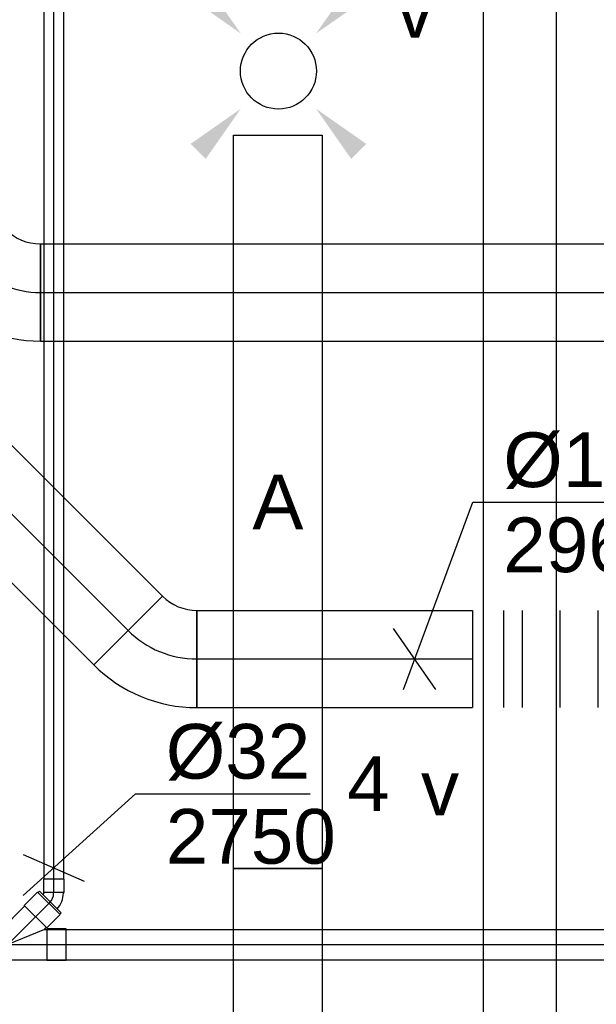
# Model space of a CAD drawing. Extents: x -257677 to 221252, y -185516 to 120782.
# Tile 104 of 171: x -39298 to -38349, y -53840 to -52220. Entities that reach past the tile are written whole.
import ezdxf
from ezdxf.enums import TextEntityAlignment as Align
from ezdxf.lldxf.tags import DXFTag

# ---------------------------------------------------------------- set-up
doc = ezdxf.new("R2010")
doc.units = 0
doc.header["$LTSCALE"] = 50
doc.linetypes.add('AUSGEZOGEN', pattern=[0])
doc.layers.get('0').update_dxf_attribs({"linetype": 'CONTINUOUS'})
for name, color, linetype in [('EL6131--', 2, 'CONTINUOUS'), ('EL6311--', 3, 'CONTINUOUS'), ('EM6131--', 1, 'CONTINUOUS'), ('WL524---_D', 153, 'CONTINUOUS'), ('WL524---_HARTLIJN', 8, 'CONTINUOUS'), ('WL570---_TOEVOER', 3, 'CONTINUOUS'), ('WL570---_TOEVOER_HL', 8, 'CONTINUOUS'), ('WM524---', 1, 'CONTINUOUS'), ('WM570---_TOEVOER', 1, 'CONTINUOUS'), ('WM570---_TOEVOER_PR', 1, 'CONTINUOUS')]:
    doc.layers.add(name, color=color, linetype=linetype)
doc.styles.add('BURO-018', font='ARIAL.TTF', dxfattribs={"height": 63})
tags = doc.linetypes.add('CENTER2', pattern=[28.575000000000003, 19.05, -3.175, 3.175, -3.175]).pattern_tags.tags
tags[10:11] = [DXFTag(74, 4), DXFTag(75, 0), DXFTag(340, '0'), DXFTag(46, 1.0), DXFTag(50, 0.0), DXFTag(44, 0.0), DXFTag(45, 0.0)]
tags[8:9] = [DXFTag(74, 4), DXFTag(75, 0), DXFTag(340, '0'), DXFTag(46, 1.0), DXFTag(50, 0.0), DXFTag(44, 0.0), DXFTag(45, 0.0)]
tags[6:7] = [DXFTag(74, 4), DXFTag(75, 0), DXFTag(340, '0'), DXFTag(46, 1.0), DXFTag(50, 0.0), DXFTag(44, 0.0), DXFTag(45, 0.0)]
tags[4:5] = [DXFTag(74, 4), DXFTag(75, 0), DXFTag(340, '0'), DXFTag(46, 1.0), DXFTag(50, 0.0), DXFTag(44, 0.0), DXFTag(45, 0.0)]

# ---------------------------------------------------------------- blocks, each defined once
blk = doc.blocks.new('E001611207146')
at = {"color": 0}
for p, q in [((-12.07, -1.46), (-12.07, 1.46)), ((-12.07, 1.46), (12.07, 1.46)), ((12.07, 1.46), (12.07, -1.46)), ((12.07, -1.46), (-12.07, -1.46))]:
    blk.add_line(p, q, dxfattribs=at)
at = {"color": 0, "linetype": 'Continuous', "style": 'BURO-018'}
for tag, p in [('E_GKAST', (0, 8)), ('E_GROEP', (0, 5)), ('E_SGROEP', (4.5, 5)), ('E_ARMCODE', (0, 0)), ('E_SLET', (4.5, -3))]:
    blk.add_attdef(tag, text='', height=1.8, dxfattribs=at).set_placement(p, align=Align.MIDDLE)
blk = doc.blocks.new('E00411')
at = {"color": 0, "linetype": 'Continuous'}
blk.add_circle((0, 0), 1.25, dxfattribs=at)
for points in [[(-2.891705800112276, 2.395768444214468), (-2.395768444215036, 2.891705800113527), (-1.237436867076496, 1.237436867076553)], [(2.395768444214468, 2.891705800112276), (2.891705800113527, 2.395768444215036), (1.237436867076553, 1.237436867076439)], [(-2.395768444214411, -2.891705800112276), (-2.89170580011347, -2.395768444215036), (-1.237436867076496, -1.237436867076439)], [(2.89170580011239, -2.395768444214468), (2.395768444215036, -2.891705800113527), (1.237436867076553, -1.237436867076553)]]:
    blk.add_solid(points, dxfattribs=at)
at = {"color": 0, "linetype": 'Continuous', "style": 'BURO-018'}
for tag, height, p in [('E_SLET1', 1.8, (-2.842e-13, 4.641705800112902)), ('E_GROEP', 1.799999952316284, (0, 0)), ('E_GKAST', 1.799999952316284, (0, 0))]:
    blk.add_attdef(tag, text='', height=height, dxfattribs=at).set_placement(p, align=Align.MIDDLE)
at = {"color": 0, "linetype": 'Continuous', "style": 'BURO-018', "flags": 1}
for tag in ['E_MATCODE', 'E_SGROEP']:
    blk.add_attdef(tag, text='', height=1.799999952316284, dxfattribs=at).set_placement((0, 0), align=Align.MIDDLE)
blk = doc.blocks.new('*U751')
at = {"color": 0, "ltscale": 10}
for p, q in [((-1.818989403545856e-12, 60, -2730), (5985.392653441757, 59.9999999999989, -2730)), ((-1.818989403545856e-12, -60, -2730), (5985.392653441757, -60.0000000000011, -2730))]:
    blk.add_line(p, q, dxfattribs=at)
at = {"layer": 'EM6131--', "color": 1, "style": 'BURO-018'}
blk.add_attdef('POSNR', text='', height=90, dxfattribs=at).set_placement((0, 0), align=Align.MIDDLE)
blk = doc.blocks.new('*U866')
at = {"color": 0, "ltscale": 10}
for p, q in [((0, 80, -2960), (4.162669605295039e-47, -80, -2960)), ((31.05232293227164, 80, -2960), (31.05232293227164, -80, -2960)), ((93.15696879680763, 80, -2960), (93.15696879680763, -80, -2960)), ((155.2616146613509, 80, -2960), (155.2616146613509, -80, -2960)), ((217.3662605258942, 80, -2960), (217.3662605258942, -80, -2960)), ((279.4709063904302, 80, -2960), (279.4709063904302, -80, -2960)), ((395.3302305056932, 74.67216846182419, -2960), (392.7059729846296, 75.06092801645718, -2960))]:
    blk.add_line(p, q, dxfattribs=at)
for centre, major_axis, ratio, start_param, end_param in [((326.0617528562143, 0, -2960), (1.960500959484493, 79.9995402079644), 0.1383480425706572, 3.138202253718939, 6.279794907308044), ((382.2930043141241, -4.281796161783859, -2960), (-11.72904572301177, -79.17499669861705), 0.6387584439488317, 0.02594779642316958, 3.115644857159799), ((416.7250457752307, -13.00992498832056, -2960), (42.13925779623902, 68.24985091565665), 0.9411657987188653, 6.079512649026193, 6.486857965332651), ((416.7250457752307, -13.00992498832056, -2960), (42.13925779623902, 68.24985091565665), 0.9411657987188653, 3.345265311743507, 6.079512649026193)]:
    blk.add_ellipse(centre, major_axis=major_axis, ratio=ratio, start_param=start_param, end_param=end_param, dxfattribs=at)
at = {"color": 0, "ltscale": 10, "extrusion": (0, 0, -0.9999999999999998)}
blk.add_ellipse((355.9355977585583, -1.465080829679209, -2960), major_axis=(6.214489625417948, 79.78597002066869), ratio=0.4042902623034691, start_param=6.271567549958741, end_param=9.413160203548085, dxfattribs=at)
at = {"color": 0, "ltscale": 10, "extrusion": (0, 0, -1)}
for centre, major_axis, ratio, start_param, end_param in [((403.0930264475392, -8.232037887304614, -2960), (20.77026333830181, 77.33118152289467), 0.8232042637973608, 6.221642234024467, 9.363234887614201), ((424.6915852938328, -20.72181876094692, -2960), (55.6424297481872, 57.47973566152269), 0.9702216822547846, 2.107342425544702e-08, 3.013233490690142), ((419.4292665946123, -15.62770698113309, -2960), (55.64242974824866, 57.4797356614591), 0.9702216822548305, 0, 2.872421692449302)]:
    blk.add_ellipse(centre, major_axis=major_axis, ratio=ratio, start_param=start_param, end_param=end_param, dxfattribs=at)
at = {"layer": 'WM570---_TOEVOER_PR', "color": 1, "style": 'BURO-018'}
blk.add_attdef('POSNR', text='', height=90, dxfattribs=at).set_placement((0, 0), align=Align.MIDDLE)
blk = doc.blocks.new('*U869')
at = {"color": 0, "ltscale": 10}
for p, q in [((-80, 160, -2960), (80, 160, -2960)), ((-160, 76, -2960), (-206.6999999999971, 75.99999999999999, -2960)), ((-206.6999999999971, -76, -2960), (-206.6999999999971, 76, -2960)), ((-160, -80, -2960), (-160, 80, -2960)), ((-160, -76, -2960), (-160, 76, -2960)), ((-160, -76, -2960), (-206.6999999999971, -76.00000000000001, -2960))]:
    blk.add_line(p, q, dxfattribs=at)
for centre, radius, start, end in [((-160.0000000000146, 160.0000000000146, -2960), 80.00000000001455, 270.0000000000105, 359.9999999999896), ((-160, 160, -2960), 240, 270, 0)]:
    blk.add_arc(centre, radius, start, end, dxfattribs=at)
at = {"layer": 'WL570---_TOEVOER_HL', "linetype": 'CENTER2'}
blk.add_arc((-160, 160, -2960), 160, 270, 0, dxfattribs=at)
at = {"layer": 'WM570---_TOEVOER_PR', "color": 1, "style": 'BURO-018'}
blk.add_attdef('POSNR', text='', height=90, dxfattribs=at).set_placement((0, 0), align=Align.MIDDLE)
blk = doc.blocks.new('*U871')
at = {"color": 0, "ltscale": 10}
for p, q in [((0, 80, -2960), (3482.769066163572, 80, -2960)), ((0, -80, -2960), (-5.509145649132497e-79, 80, -2960)), ((0, -80, -2960), (3482.769066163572, -80, -2960))]:
    blk.add_line(p, q, dxfattribs=at)
at = {"layer": 'WL570---_TOEVOER_HL', "linetype": 'CENTER2'}
blk.add_line((0, 0, -2960), (3482.769066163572, -1.199192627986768e-77, -2960), dxfattribs=at)
at = {"layer": 'WM570---_TOEVOER_PR', "color": 1, "style": 'BURO-018'}
blk.add_attdef('POSNR', text='', height=90, dxfattribs=at).set_placement((0, 0), align=Align.MIDDLE)
blk = doc.blocks.new('*U874')
at = {"color": 0, "ltscale": 10}
for p, q in [((0, 80.00000000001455, -2960), (725.736688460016, 80.00000000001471, -2960)), ((-3.637978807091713e-12, -80, -2960), (-3.67350594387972e-12, 80.00000000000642, -2960)), ((725.7366884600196, 80.00000000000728, -2960), (725.7366884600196, -79.99999999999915, -2960)), ((-3.637978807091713e-12, -80, -2960), (725.7366884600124, -79.99999999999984, -2960))]:
    blk.add_line(p, q, dxfattribs=at)
at = {"layer": 'WL570---_TOEVOER_HL', "linetype": 'CENTER2'}
blk.add_line((0, 0, -2960), (725.736688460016, 1.611459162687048e-13, -2960), dxfattribs=at)
at = {"layer": 'WM570---_TOEVOER_PR', "color": 1, "style": 'BURO-018'}
blk.add_attdef('POSNR', text='', height=90, dxfattribs=at).set_placement((0, 0), align=Align.MIDDLE)
blk = doc.blocks.new('*U876')
at = {"color": 0, "ltscale": 10}
for p, q in [((0, 80, -2960), (453.7463558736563, 80, -2960)), ((0, -80, -2960), (0, 80, -2960)), ((453.7463558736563, 80, -2960), (453.7463558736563, -80, -2960)), ((0, -80, -2960), (453.7463558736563, -80, -2960))]:
    blk.add_line(p, q, dxfattribs=at)
at = {"layer": 'WL570---_TOEVOER_HL', "linetype": 'CENTER2'}
blk.add_line((0, 0, -2960), (453.7463558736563, 0, -2960), dxfattribs=at)
at = {"layer": 'WM570---_TOEVOER_PR', "color": 1, "style": 'BURO-018'}
blk.add_attdef('POSNR', text='', height=90, dxfattribs=at).set_placement((0, 0), align=Align.MIDDLE)
blk = doc.blocks.new('*U877')
at = {"color": 0, "ltscale": 10}
for p, q in [((-9.687362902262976, 103.4497220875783, -2960), (103.4497220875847, -9.687362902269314, -2960)), ((-66.30000000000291, -80.00000000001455, -2960), (-66.30000000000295, 79.99999999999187, -2960))]:
    blk.add_line(p, q, dxfattribs=at)
for centre, radius, start, end in [((-66.29999999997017, 160.0623591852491, -2960), 80.06235918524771, 269.9999999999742, 315.0000000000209), ((-66.30000000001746, 160.0623591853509, -2960), 240.062359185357, 270.0000000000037, 314.9999999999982)]:
    blk.add_arc(centre, radius, start, end, dxfattribs=at)
at = {"layer": 'WL570---_TOEVOER_HL', "linetype": 'CENTER2'}
blk.add_arc((-66.29999999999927, 160.0623591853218, -2960), 160.0623591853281, 270, 315, dxfattribs=at)
at = {"layer": 'WM570---_TOEVOER_PR', "color": 1, "style": 'BURO-018'}
blk.add_attdef('POSNR', text='', height=90, dxfattribs=at).set_placement((0, 0), align=Align.MIDDLE)
blk = doc.blocks.new('*U1037')
at = {"layer": 'WM570---_TOEVOER', "color": 0, "ltscale": 10}
for p, q in [((-18.59467415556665, -50), (95.90083119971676, 257.8717712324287)), ((95.90083119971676, 257.8717712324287), (453.4724546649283, 257.8717712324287)), ((34.75100895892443, -50), (-34.75100895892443, 50))]:
    blk.add_line(p, q, dxfattribs=at)
at = {"layer": 'WM570---_TOEVOER', "color": 0, "style": 'BURO-018'}
for s, p in [('%%c160', (145.9008311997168, 282.8717712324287)), ('2960', (145.9008311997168, 142.8717712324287))]:
    blk.add_text(s, height=90, dxfattribs=at).set_placement(p)
blk = doc.blocks.new('*U1038')
at = {"color": 0, "ltscale": 10}
for p, q in [((49.32069798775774, 86.4438040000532, -2750.000000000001), (27.40038777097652, 64.52349378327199, -2750.000000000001)), ((86.4438040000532, 49.32069798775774, -2750.000000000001), (49.32069798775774, 86.4438040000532, -2750.000000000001)), ((-10.35533905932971, 25, -2750.000000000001), (27.40038777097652, 62.75572683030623, -2750.000000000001)), ((27.40038777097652, 64.52349378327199, -2750.000000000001), (27.40038777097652, 62.75572683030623, -2750.000000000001)), ((64.52349378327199, 27.40038777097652, -2750.000000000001), (27.40038777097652, 64.52349378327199, -2750.000000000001)), ((86.4438040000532, 49.32069798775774, -2750.000000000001), (64.52349378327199, 27.40038777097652, -2750.000000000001)), ((-45, 26.25, -2750.000000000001), (-14, 26.25, -2750.000000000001)), ((-45, 26.25, -2750.000000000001), (-45, -26.25, -2750.000000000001)), ((-14, 26.25, -2750.000000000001), (-12.75, 25, -2750.000000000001)), ((-14, 26.25, -2750.000000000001), (-14, -26.25, -2750.000000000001)), ((-12.75, 25, -2750.000000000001), (-10.35533905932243, 25, -2750.000000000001)), ((-10.35533905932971, 25, -2750.000000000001), (-5.093170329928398e-11, 1.236912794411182e-10, -2750.000000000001)), ((60.35533905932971, 25, -2750.000000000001), (2.983142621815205e-10, 1.236912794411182e-10, -2750.000000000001)), ((60.35533905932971, 25, -2750.000000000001), (62.75572683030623, 27.40038777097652, -2750.000000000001)), ((60.35533905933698, 25, -2750.000000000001), (63.75, 25, -2750.000000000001)), ((64.52349378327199, 27.40038777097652, -2750.000000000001), (62.75572683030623, 27.40038777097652, -2750.000000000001)), ((65, 26.25, -2750.000000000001), (63.75, 25, -2750.000000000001)), ((96, 26.25, -2750.000000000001), (65, 26.25, -2750.000000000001)), ((65, -26.25, -2750.000000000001), (65, 26.25, -2750.000000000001)), ((96, -26.25, -2750.000000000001), (96, 26.25, -2750.000000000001)), ((-45, -26.25, -2750.000000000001), (-14, -26.25, -2750.000000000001)), ((-14, -26.25, -2750.000000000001), (-12.75, -25, -2750.000000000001)), ((-12.75, -25, -2750.000000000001), (63.75, -25, -2750.000000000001)), ((65, -26.25, -2750.000000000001), (63.75, -25, -2750.000000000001)), ((96, -26.25, -2750.000000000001), (65, -26.25, -2750.000000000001))]:
    blk.add_line(p, q, dxfattribs=at)
at = {"layer": 'WL524---_HARTLIJN', "linetype": 'CENTER2'}
for p, q in [((0, 0, -2750.000000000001), (45.96194077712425, 45.96194077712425, -2750.000000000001)), ((-14, 0, -2750.000000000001), (65, 0, -2750.000000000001))]:
    blk.add_line(p, q, dxfattribs=at)
at = {"layer": 'WL524---_D', "color": 1, "style": 'BURO-018'}
blk.add_attdef('POSNR', text='', height=90, dxfattribs=at).set_placement((0, 0), align=Align.MIDDLE)
blk = doc.blocks.new('*U1039')
at = {"color": 0, "ltscale": 10}
for p, q in [((10.74802307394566, 34.50681092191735, -2757.000000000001), (-4.808326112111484, 18.9504617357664, -2757.000000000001)), ((34.50681092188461, 10.74802307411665, -2757.000000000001), (10.74802307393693, 34.5068109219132, -2757.000000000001)), ((-7.900000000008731, 16.53847763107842, -2757.000000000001), (-4.808326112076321, 17.81909088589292, -2757.000000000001)), ((-4.808326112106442, 18.95046173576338, -2757.000000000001), (-4.808326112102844, 17.81909088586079, -2757.000000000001)), ((18.9504617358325, -4.808326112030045, -2757.000000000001), (-4.808326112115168, 18.95046173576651, -2757.000000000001)), ((34.50681092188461, 10.74802307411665, -2757.000000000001), (18.95046173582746, -4.808326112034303, -2757.000000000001)), ((18.9504617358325, -4.808326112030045, -2757.000000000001), (17.81909088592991, -4.808326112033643, -2757.000000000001))]:
    blk.add_line(p, q, dxfattribs=at)
blk.add_arc((-9.199999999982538, 22.21076477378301, -2757.000000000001), 38.21076477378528, 271.9496833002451, 315.0000000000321, dxfattribs=at)
at = {"layer": 'WL524---_HARTLIJN', "linetype": 'CENTER2'}
blk.add_line((-31, -3.637978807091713e-12, -2757.000000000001), (-9.199999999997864, -3.955036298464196e-12, -2757.000000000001), dxfattribs=at)
blk.add_arc((-9.19999999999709, 22.21076477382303, -2757.000000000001), 22.21076477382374, 269.999999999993, 314.999999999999, dxfattribs=at)
at = {"layer": 'WL524---_D', "color": 1, "style": 'BURO-018'}
blk.add_attdef('POSNR', text='', height=90, dxfattribs=at).set_placement((0, 0), align=Align.MIDDLE)
blk = doc.blocks.new('*U1040')
at = {"color": 0, "ltscale": 10}
for p, q in [((31.00000000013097, 25, -2750.000000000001), (34.09999999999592, 24.9999999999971, -2750.000000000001)), ((34.09999999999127, 25.00000000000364, -2750.000000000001), (34.09999999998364, -24.99999999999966, -2750.000000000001)), ((30.99999999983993, -24.99999999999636, -2750.000000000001), (34.099999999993, -24.99999999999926, -2750.000000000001))]:
    blk.add_line(p, q, dxfattribs=at)
at = {"layer": 'WL524---_HARTLIJN', "linetype": 'CENTER2'}
blk.add_line((0, 0, -2750.000000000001), (10.99999999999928, 1.823319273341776e-12, -2750.000000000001), dxfattribs=at)
at = {"layer": 'WL524---_D', "color": 1, "style": 'BURO-018'}
blk.add_attdef('POSNR', text='', height=90, dxfattribs=at).set_placement((0, 0), align=Align.MIDDLE)
blk = doc.blocks.new('*U1041')
at = {"color": 0, "ltscale": 10}
for p, q in [((0, 16, -2750), (1896.314042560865, 16.00000000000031, -2750)), ((0, -16, -2750), (1896.314042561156, -15.99999999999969, -2750))]:
    blk.add_line(p, q, dxfattribs=at)
at = {"layer": 'WL524---_HARTLIJN', "linetype": 'CENTER2'}
blk.add_line((0, 0, -2750), (1918.314042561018, 3.084884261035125e-13, -2750), dxfattribs=at)
at = {"layer": 'WL524---_D', "color": 1, "style": 'BURO-018'}
blk.add_attdef('POSNR', text='', height=90, dxfattribs=at).set_placement((0, 0), align=Align.MIDDLE)
blk = doc.blocks.new('*U1042')
at = {"layer": 'WM524---', "color": 0, "ltscale": 10}
for p, q in [((-50.00000000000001, -45.26903245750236), (134.5429753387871, 121.8126063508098)), ((134.5429753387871, 121.8126063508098), (422.1896329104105, 121.8126063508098)), ((-49.99999999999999, 22.17935743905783), (49.99999999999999, -22.17935743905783))]:
    blk.add_line(p, q, dxfattribs=at)
at = {"layer": 'WM524---', "color": 0, "style": 'BURO-018'}
for s, p in [('%%c32', (184.5429753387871, 146.8126063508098)), ('2750', (184.5429753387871, 6.812606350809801))]:
    blk.add_text(s, height=90, dxfattribs=at).set_placement(p)
blk = doc.blocks.new('*U1045')
at = {"color": 0, "ltscale": 10}
for p, q in [((0, 25, -2750.000000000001), (6155.270744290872, 25, -2750.000000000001)), ((0, -25, -2750.000000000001), (0, 25, -2750.000000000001)), ((0, -25, -2750.000000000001), (6155.270744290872, -25, -2750.000000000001))]:
    blk.add_line(p, q, dxfattribs=at)
at = {"layer": 'WL524---_HARTLIJN', "linetype": 'CENTER2'}
blk.add_line((0, 0, -2750.000000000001), (6186.270744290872, 0, -2750.000000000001), dxfattribs=at)
at = {"layer": 'WL524---_D', "color": 1, "style": 'BURO-018'}
blk.add_attdef('POSNR', text='', height=90, dxfattribs=at).set_placement((0, 0), align=Align.MIDDLE)

msp = doc.modelspace()

# ---------------------------------------------------------------- block references
at = {"layer": 'EL6131--', "rotation": 90}
msp.add_blockref('*U751', (-38475.15018637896, -55216.15997485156, 2730), dxfattribs=at)
at = {"layer": 'EL6311--', "linetype": 'AUSGEZOGEN'}
ref = msp.add_blockref('E00411', (-38872.46373301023, -52304.20938055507), dxfattribs=dict(at, xscale=50, yscale=50, zscale=50))
ref.add_attrib('E_SLET1', 'v', dxfattribs={"layer": '0', "color": 1, "linetype": 'Continuous', "height": 90, "style": 'BURO-018'}).set_placement((-38647.46373301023, -52204.20938055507), align=Align.MIDDLE)
at = {"layer": 'EL6311--'}
ref = msp.add_blockref('E001611207146', (-38873.36548276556, -53013.11388838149), dxfattribs=dict(at, xscale=50, yscale=50, zscale=50, rotation=270))
ref.add_attrib('E_ARMCODE', 'A', dxfattribs={"layer": '0', "color": 1, "linetype": 'Continuous', "height": 90, "style": 'BURO-018'}).set_placement((-38873.36548276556, -53013.11388838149), align=Align.MIDDLE)
ref.add_attrib('E_SLET', 'v', dxfattribs={"layer": '0', "color": 1, "linetype": 'Continuous', "height": 90, "style": 'BURO-018'}).set_placement((-38606.56728688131, -53483.75032866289), align=Align.MIDDLE)
ref.add_attrib('E_GROEP', '4', dxfattribs={"layer": '0', "color": 1, "linetype": 'Continuous', "height": 90, "style": 'BURO-018'}).set_placement((-38724.55933794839, -53477.02880747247), align=Align.MIDDLE)
ref = msp.add_blockref('E001611207146', (-38873.36548276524, -54220.11388838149), dxfattribs=dict(at, xscale=50, yscale=50, zscale=50, rotation=270))
ref.add_attrib('E_ARMCODE', 'A', dxfattribs={"layer": '0', "color": 1, "linetype": 'Continuous', "height": 90, "style": 'BURO-018'}).set_placement((-38873.36548276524, -54220.11388838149), align=Align.MIDDLE)
ref.add_attrib('E_SLET', 'v', dxfattribs={"layer": '0', "color": 1, "linetype": 'Continuous', "height": 90, "style": 'BURO-018'}).set_placement((-38575.2563346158, -54686.32317551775), align=Align.MIDDLE)
ref.add_attrib('E_GROEP', '4', dxfattribs={"layer": '0', "color": 1, "linetype": 'Continuous', "height": 90, "style": 'BURO-018'}).set_placement((-38724.55933794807, -54684.02880747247), align=Align.MIDDLE)
at = {"layer": 'WL524---_D'}
for name, p, rotation in [('*U1041', (-39242.32772976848, -51737.7716129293, 2750), 270), ('*U1039', (-39242.32772976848, -53666.08565549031, 2757.000000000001), 45.00000000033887), ('*U1040', (-39272.02621457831, -53695.78414030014, 2750.000000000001), 45.00000000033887)]:
    msp.add_blockref(name, p, dxfattribs=dict(at, rotation=rotation))
for name, p in [('*U1038', (-39317.98815535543, -53741.74608107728, 2750.000000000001)), ('*U1045', (-39252.98815535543, -53741.74608107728, 2750.000000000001))]:
    msp.add_blockref(name, p, dxfattribs=at)
at = {"layer": 'WL570---_TOEVOER'}
for name, p, rotation in [('*U869', (-39424.09282709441, -52668.54223746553, 2960), 270), ('*U874', (-39633.04649043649, -52711.62542396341, 2960), 315), ('*U877', (-39072.99197707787, -53271.67993732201, 2960), 315)]:
    msp.add_blockref(name, p, dxfattribs=dict(at, rotation=rotation))
for name, p in [('*U871', (-39264.09282709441, -52668.54223746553, 2960)), ('*U876', (-39006.69197707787, -53271.67993732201, 2960)), ('*U866', (-38502.36742281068, -53271.67993732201, 2960))]:
    msp.add_blockref(name, p, dxfattribs=at)
at = {"layer": 'WM524---'}
msp.add_blockref('*U1042', (-39242.32772976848, -53615.39068843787, 2750), dxfattribs=at)
at = {"layer": 'WM570---_TOEVOER'}
msp.add_blockref('*U1037', (-38648.37476233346, -53271.67993732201, 2960), dxfattribs=at)

doc.saveas('drawing.dxf')
